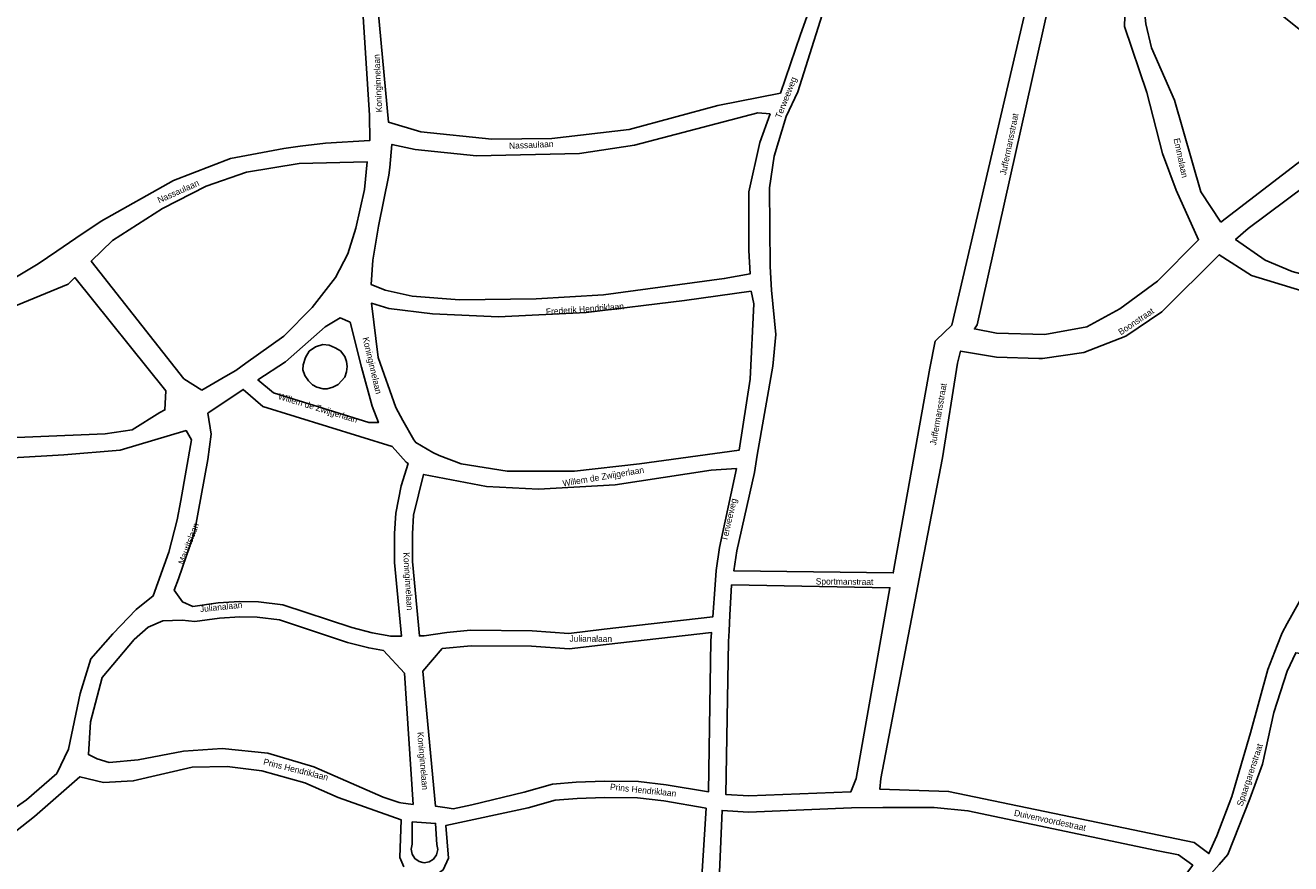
# Model space of a CAD drawing. Header units: metres. Extents: x 89872 to 99175, y 455036 to 468911.
# Tile 108 of 196: x 92018 to 92520, y 465940 to 466272. Entities that reach past the tile are written whole.
import ezdxf

# ---------------------------------------------------------------- set-up
doc = ezdxf.new("R2010")
doc.units = ezdxf.units.M
doc.layers.add('STRNM', color=7, linetype='Continuous')
doc.layers.add('Waterdeel', color=7, linetype='Continuous', true_color=0x00aaff)
doc.layers.add('Wegdeel', color=7, linetype='Continuous', true_color=0x9a9a9a)

msp = doc.modelspace()

# ---------------------------------------------------------------- linework, layer by layer
at = {"layer": 'Waterdeel', "lineweight": -3}
for p, q in [((92133.38, 466144.87), (92136.29, 466145.84)), ((92136.29, 466145.84), (92138.83, 466145.48)), ((92128.53, 466137.72), (92129.38, 466140.63)), ((92129.38, 466140.63), (92130.95, 466143.18)), ((92130.95, 466143.18), (92133.38, 466144.87)), ((92138.83, 466145.48), (92141.26, 466144.51)), ((92141.26, 466144.51), (92143.31, 466143.3)), ((92143.31, 466143.3), (92145.01, 466140.99)), ((92145.01, 466140.99), (92145.74, 466139.05)), ((92128.4, 466135.78), (92128.53, 466137.72)), ((92129.13, 466133.48), (92128.4, 466135.78)), ((92145.74, 466139.05), (92145.98, 466137.11)), ((92145.98, 466137.11), (92145.74, 466134.93)), ((92130.59, 466131.42), (92129.13, 466133.48)), ((92132.16, 466129.84), (92130.59, 466131.42)), ((92145.01, 466132.87), (92142.35, 466129.96)), ((92145.74, 466134.93), (92145.01, 466132.87)), ((92133.98, 466128.87), (92132.16, 466129.84)), ((92136.41, 466128.26), (92133.98, 466128.87)), ((92138.1, 466128.26), (92136.41, 466128.26)), ((92140.29, 466128.87), (92138.1, 466128.26)), ((92142.35, 466129.96), (92140.29, 466128.87))]:
    msp.add_line(p, q, dxfattribs=at)
at = {"layer": 'Wegdeel'}
for points in [[(92335.32, 466302.92), (92333.99, 466291.8), (92325.84, 466268.82), (92317.86, 466245.55), (92293.09, 466240.72), (92257.92, 466231.18), (92227.22, 466227.6), (92203.38, 466227.3), (92175.14, 466230.24), (92162.33, 466234.08), (92157.63, 466285.51), (92164.12, 466286.98), (92174.67, 466290.04), (92183.32, 466295.47), (92188.48, 466289.81), (92194.15, 466287.69), (92264.3, 466294.33)], [(92492.57, 466194.32), (92484.72, 466206.43), (92474.29, 466242.81), (92465.15, 466263.59), (92462.82, 466273.03), (92462, 466280.9), (92463.4, 466281.14), (92468.28, 466282.93), (92476.58, 466285.47), (92484.15, 466288.33), (92487.6, 466289.64), (92493.91, 466291.73), (92504.88, 466292.22), (92510.51, 466281.49), (92537.35, 466260.16), (92556.73, 466242.65), (92547.3, 466236.25)], [(92422.73, 466149.78), (92403.66, 466150.37), (92394.87, 466152), (92395.91, 466153.65), (92426.34, 466289.78), (92445.29, 466281.91), (92450.91, 466280.61), (92454.61, 466280.32), (92454.36, 466272.05), (92463.26, 466245.79), (92469.52, 466221.64), (92474.88, 466207.03), (92483.82, 466187.35), (92467.43, 466170.95), (92452.53, 466159.91), (92439.42, 466152.76)], [(92313.75, 466237.33), (92309.65, 466225.92), (92305.31, 466206.43), (92305.31, 466183.17), (92305.85, 466173.79), (92295.58, 466171.96), (92247.68, 466165.57), (92220.99, 466163.97), (92190.56, 466163.51), (92171.79, 466165), (92161.06, 466167.37), (92155.54, 466169.58), (92156.11, 466179.25), (92158.38, 466192.71), (92162.55, 466212.99), (92162.84, 466216.01), (92163.74, 466225.24), (92172.96, 466223.19), (92197.32, 466220.7), (92238.18, 466221.59), (92259.94, 466224.87), (92308.96, 466237.81)], [(92628.77, 466122.98), (92612.57, 466127.12), (92605.85, 466134.88), (92599.02, 466143.24), (92583.37, 466156.64), (92571.45, 466162), (92542.12, 466169.09), (92520.96, 466174.76), (92510.23, 466179.31), (92498.46, 466187.48), (92503.49, 466191.82), (92549.69, 466226.41), (92558.63, 466233.86), (92566.71, 466237.16), (92567.27, 466236.85), (92593.8, 466227.6), (92615.26, 466217.47), (92626.58, 466210.61), (92644.51, 466198.85), (92657.93, 466187.85), (92668.81, 466177.24), (92657.12, 466168.52), (92649.07, 466159.87)], [(92088.27, 466127.67), (92081.19, 466132.18), (92044.45, 466178.91), (92052.84, 466187.03), (92072.7, 466199.76), (92089.99, 466208.7), (92105.98, 466214.21), (92126.88, 466217.67), (92153.87, 466218.31), (92152.84, 466207.29), (92149.38, 466192.03), (92146.27, 466181.83), (92141.39, 466172.44), (92132.15, 466160.51), (92120.83, 466149.18), (92105.78, 466138.36), (92101.75, 466135.46), (92097.88, 466133.22)], [(92306.3, 466166.94), (92307.39, 466162), (92305.93, 466132.02), (92301.46, 466103.82), (92261.91, 466098.49), (92236.23, 466095.52), (92209.41, 466095.52), (92191.2, 466098.49), (92182.52, 466101.77), (92180.01, 466102.93), (92173.21, 466106.87), (92172.39, 466108.03), (92168.12, 466115.68), (92165.23, 466120.85), (92158.26, 466140.59), (92155.61, 466162.15), (92162.46, 466160.1), (92179.83, 466157.95), (92206.06, 466156.76), (92240.84, 466158.5), (92279.84, 466163.29)], [(92147.22, 466154.65), (92151.71, 466136.86), (92155.88, 466121.36), (92158.38, 466114.84), (92154.58, 466114.84), (92116.69, 466126.61), (92110.56, 466131.76), (92121.48, 466138.98), (92137.22, 466152.76), (92143.18, 466156.34)], [(92094.75, 466043.33), (92084.69, 466041.88), (92080.61, 466043.64), (92077.39, 466048.3), (92079.1, 466052.87), (92085.36, 466071.36), (92090.67, 466100.22), (92092.03, 466110.22), (92090.7, 466118.52), (92104.68, 466127.96), (92112.48, 466121.15), (92163.89, 466105.33), (92169.41, 466099.14), (92170.21, 466098.58), (92167.35, 466089.72), (92165.26, 466078.92), (92164.82, 466070.84), (92164.81, 466059.32), (92167.58, 466030.1), (92163.29, 466030.03), (92155.88, 466031.36), (92147.81, 466033.48), (92120.43, 466042.51), (92110.77, 466043.71), (92103.22, 466043.85)], [(92300.46, 466096.66), (92293.68, 466065.31), (92292.32, 466056.11), (92292.02, 466050.48), (92291.05, 466037.67), (92247.99, 466032.86), (92233.96, 466031.15), (92219.41, 466032.22), (92194.92, 466032.38), (92185.53, 466031.46), (92176.53, 466030.15), (92174.66, 466030.15), (92171.87, 466059.66), (92171.88, 466070.65), (92172.28, 466078.06), (92176.28, 466094.24), (92201.23, 466089.47), (92221.95, 466088.4), (92252.35, 466090.18), (92290.42, 466095.98)], [(92305.34, 465966.66), (92296.25, 465967.22), (92297.31, 466028.01), (92297.54, 466032.23), (92297.87, 466038.43), (92298.52, 466050.37), (92361.32, 466049.29), (92347.93, 465973.55), (92345.84, 465968.34)], [(92063.01, 465981.01), (92051.49, 465979.87), (92046.73, 465981.36), (92043.34, 465983.09), (92044.14, 465996.1), (92048.81, 466013.69), (92061.42, 466028.72), (92067.02, 466033.62), (92072.85, 466036.17), (92080.49, 466036.41), (92085.56, 466035.82), (92095.38, 466037.23), (92103.35, 466037.72), (92110.33, 466037.59), (92119.11, 466036.5), (92146.07, 466027.61), (92154.56, 466025.37), (92160.44, 466024.32), (92168.68, 466015.33), (92172.12, 465963.29), (92167.22, 465963.94), (92166.6, 465964.03), (92160.23, 465966.21), (92132.77, 465978.23), (92114.56, 465983.67), (92096.38, 465985.46), (92081.03, 465984.36)], [(92219.15, 466026.1), (92234.11, 466025), (92248.7, 466026.78), (92290.58, 466031.46), (92290.33, 466028.25), (92289.29, 465968.26), (92272.52, 465971.05), (92261.54, 465972.39), (92248.04, 465972.53), (92236.79, 465972.15), (92227.4, 465971.36), (92216.14, 465968.2), (92195.41, 465963.17), (92188.06, 465961.57), (92185.71, 465961.9), (92181.07, 465962.55), (92175.94, 466016.17), (92183.71, 466025.13), (92195.22, 466026.25)], [(92506.68, 465823.68), (92476.67, 465848.62), (92453.13, 465869.79), (92451.36, 465870.85), (92455.84, 465883.37), (92466.85, 465905.02), (92477.57, 465922.87), (92486.79, 465933.67), (92491.98, 465939.45), (92495.45, 465943.44), (92504.09, 465965.51), (92509.16, 465979.22), (92513.63, 465999.79), (92518.99, 466016.19), (92522.32, 466023.47), (92574.84, 466015.9), (92574.59, 466003.12), (92573.61, 465973.64), (92572.13, 465949.32), (92567.47, 465921.31), (92560.59, 465896.25), (92547.32, 465871.19), (92531.6, 465848.83)], [(92288.4, 465961.84), (92284.09, 465892.89), (92265.39, 465889.56), (92260.2, 465888.79), (92253.27, 465887.76), (92231.54, 465885.04), (92183.24, 465880.69), (92179.55, 465880.32), (92179.2, 465884.47), (92178.87, 465911.03), (92178.6, 465933.45), (92184.05, 465937.32), (92186.14, 465941.97), (92185.08, 465954.92), (92217.85, 465961.97), (92228.55, 465964.98), (92237.17, 465965.7), (92248.12, 465966.08), (92261.12, 465965.94), (92271.62, 465964.66)], [(92300.84, 465894.24), (92291.88, 465893.52), (92294.76, 465960.9), (92305.27, 465960.19), (92346.11, 465961.89), (92358.52, 465962.13), (92378.82, 465962.08), (92392.24, 465960.75), (92467.04, 465944.99), (92475.77, 465943.28), (92481.47, 465939.17), (92467.22, 465920.22), (92454.7, 465894.38), (92446.35, 465874.25), (92433.76, 465881.42), (92417.96, 465888.87), (92404.55, 465893.94), (92391.44, 465895.73), (92380.7, 465895.73), (92327.36, 465895.14), (92320.71, 465894.91), (92314.75, 465894.71)], [(92176.49, 465940.15), (92175.98, 465940.26), (92174.5, 465940.6), (92172.83, 465941.77), (92171.73, 465943.49), (92171.37, 465945.5), (92171.8, 465947.5), (92171.83, 465956.32), (92181.04, 465955.75), (92181.5, 465947.41), (92181.9, 465945.41), (92181.43, 465943.23), (92180.24, 465941.57), (92178.51, 465940.49)]]:
    msp.add_lwpolyline(points, close=True, dxfattribs=at)
for points in [[(92418.45, 466292.65), (92385.84, 466153.43), (92379.61, 466147.47), (92379.22, 466147.09), (92377.13, 466136.36), (92362.64, 466055.14), (92299.36, 466056.01), (92300.53, 466063.94), (92307.53, 466095.07), (92308.7, 466101.85), (92314.84, 466137.25), (92316.04, 466149.78), (92314.29, 466167.4), (92313.83, 466176.75), (92313.6, 466208.01), (92315.43, 466220.56), (92320.22, 466236.3), (92324.78, 466246.12), (92338.39, 466289.32)], [(92004.3, 466166.47), (92023.37, 466177.8), (92030.79, 466182.84), (92038.31, 466187.95), (92048.41, 466194.8), (92077.04, 466210.93), (92099.69, 466219.58), (92120.85, 466223.57), (92127.3, 466224.48), (92137.44, 466225.77), (92155.02, 466226.78), (92154.84, 466236.78), (92151.62, 466286.24), (92091.3, 466282.01), (91982.7, 466273.74)], [(92555.65, 466100.88), (92518.99, 466035.14), (92516.91, 466031.4), (92514.94, 466026.33), (92511.24, 466016.79), (92504.39, 465991.74), (92497.02, 465966.45), (92490.98, 465950.89), (92487.88, 465943.75), (92482, 465948.12), (92384.59, 465968.48), (92357.28, 465969.35), (92357.76, 465973.55), (92371.91, 466047.26), (92373.51, 466055.58), (92382.2, 466100.88), (92388.16, 466138.45), (92389.35, 466143.22), (92403.66, 466140.83), (92420.35, 466140.28), (92421.84, 466140.23), (92438.23, 466142.62), (92454.92, 466149.18), (92469.22, 466158.72), (92492, 466181.4), (92504.72, 466173.23), (92566.05, 466154.49)], [(91992.38, 466108.03), (92049.9, 466110.42), (92060.62, 466111.91), (92071.65, 466118.77), (92073.68, 466119.85), (92074.04, 466127.41), (92037.9, 466172.36), (92035.29, 466169.75), (92008.34, 466158.62)], [(92000.13, 465952.11), (92018.77, 465965.11), (92030.78, 465975.59), (92035.44, 465985.16), (92040.05, 466007.36), (92044.22, 466021.08), (92053.05, 466030.99), (92062.22, 466040.61), (92068.97, 466046.01), (92075.23, 466063.43), (92078.5, 466076.17), (92080, 466083.88), (92084.17, 466108.03), (92082.07, 466111.64), (92055.86, 466103.86), (92033.51, 466102.07), (92013.24, 466100.88)], [(92168.52, 465938.5), (92166.93, 465942.18), (92167.42, 465957.14), (92142.36, 465966.03), (92129.12, 465971.91), (92112.07, 465976.58), (92098.34, 465978.36), (92084.48, 465978.12), (92061.07, 465972.65), (92049.3, 465972.04), (92039.91, 465974.27), (92021.96, 465958.49), (92006.04, 465946.07)]]:
    msp.add_lwpolyline(points, dxfattribs=at)

# ---------------------------------------------------------------- texts
at = {"layer": 'STRNM'}
for s, rotation, p in [('Koninginnelaan', 92.6936, (92159.92, 466238.02)), ('Terweeweg', 68.337, (92318.05, 466235.31)), ('Juffermansstraat', 78.4654, (92407.37, 466212.88)), ('Nassaulaan', 2.6364, (92210.25, 466223.42)), ('Emmalaan', 282.1748, (92473.85, 466227.4)), ('Nassaulaan', 24.0788, (92071.4, 466201.81)), ('Frederik Hendriklaan', 4.1877, (92224.91, 466157.54)), ('Boonstraat', 33.992, (92452.96, 466149.42)), ('Koninginnelaan', 283.2996, (92152.08, 466148.39)), ('Juffermansstraat', 80.2079, (92379.63, 466105.66)), ('Willem de Zwijgerlaan', 343.0153, (92118.4, 466124.22)), ('Willem de Zwijgerlaan', 9.6695, (92231.68, 466089.42)), ('Terweeweg', 76.9367, (92296.73, 466067.57)), ('Mauritslaan', 69.3903, (92081.17, 466058.26)), ('Koninginnelaan', 273.6693, (92168.2, 466063.27)), ('Sportmanstraat', 359.5416, (92331.88, 466050.58)), ('Julianalaan', 6.087, (92087.69, 466039.54)), ('Julianalaan', 359.7135, (92234.18, 466027.86)), ('Koninginnelaan', 275.0492, (92173.74, 465991.93)), ('Spaargarenstraat', 71.6375, (92501.2, 465962.37)), ('Prins Hendriklaan', 345.9916, (92112.5, 465979.12)), ('Prins Hendriklaan', 354.033, (92250.17, 465969.1)), ('Duivenvoordestraat', 347.8812, (92410.41, 465958.82))]:
    msp.add_text(s, height=2.5, rotation=rotation, dxfattribs=at).set_placement(p)

doc.saveas('drawing.dxf')
